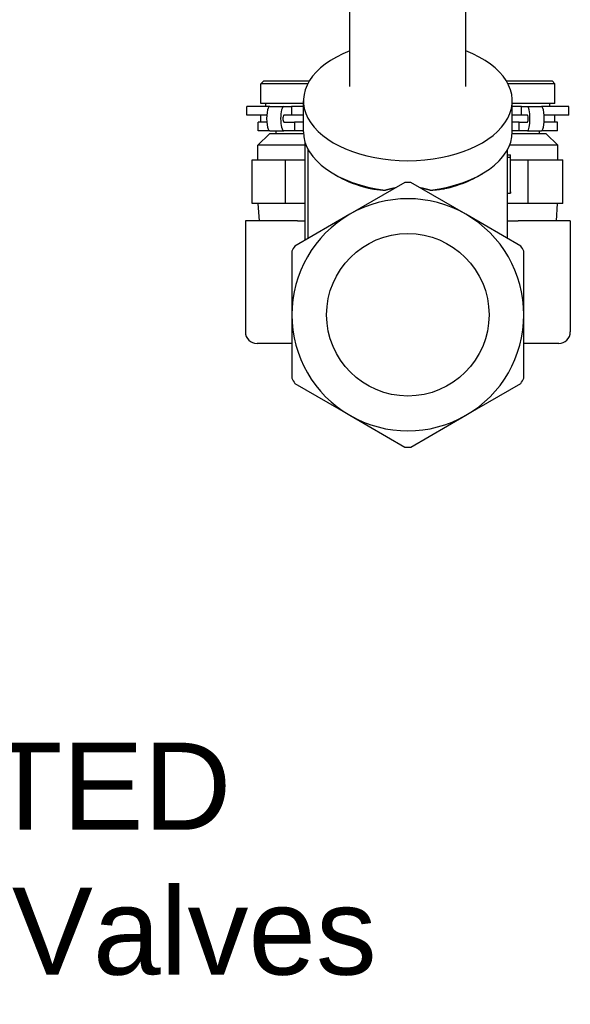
# Model space of a CAD drawing. Header units: millimetres. Extents: x 93 to 376, y -75 to 291.
# Tile 5 of 19: x 276 to 371, y -52 to 117. Entities that reach past the tile are written whole.
import ezdxf
from ezdxf.enums import TextEntityAlignment as Align

# ---------------------------------------------------------------- set-up
doc = ezdxf.new("R2010")
doc.units = ezdxf.units.MM
doc.layers.add('Detail', color=2, linetype='Continuous')
doc.layers.add('TEXT', color=7, linetype='Continuous')
doc.styles.add('fastrack', font='ARIAL.TTF')

msp = doc.modelspace()

# ---------------------------------------------------------------- linework, layer by layer
at = {"layer": 'Detail'}
for p, q in [((333.05, 105.89), (333.05, 127.04)), ((353.05, 105.89), (353.05, 127.04)), ((318.2, 106.87), (317.7, 106.37)), ((318.2, 106.87), (326.08, 106.87)), ((360.02, 106.87), (367.9, 106.87)), ((367.9, 106.87), (368.4, 106.37)), ((317.7, 102.97), (317.7, 106.37)), ((325.8, 106.37), (317.7, 106.37)), ((368.4, 106.37), (360.31, 106.37)), ((368.4, 102.97), (368.4, 106.37)), ((319.26, 102.47), (315.3, 102.47)), ((315.3, 100.97), (315.3, 102.47)), ((325.05, 102.97), (317.7, 102.97)), ((318.55, 102.47), (318.55, 102.97)), ((319.26, 102.47), (321.67, 102.47)), ((321.67, 102.47), (322.98, 102.47)), ((322.98, 102.47), (322.98, 100.97)), ((325.05, 102.47), (322.98, 102.47)), ((325.05, 98.11), (325.05, 103.44)), ((361.05, 98.11), (361.05, 103.44)), ((368.4, 102.97), (361.05, 102.97)), ((362.63, 102.47), (361.05, 102.47)), ((362.63, 102.47), (363.66, 102.47)), ((362.63, 100.97), (362.63, 102.47)), ((363.66, 102.47), (366.11, 102.47)), ((370.8, 102.47), (366.11, 102.47)), ((367.55, 102.47), (367.55, 102.97)), ((370.8, 100.97), (370.8, 102.47)), ((318.73, 100.97), (315.3, 100.97)), ((317.7, 99.77), (317.7, 100.97)), ((322.98, 100.97), (321.67, 100.97)), ((325.05, 100.97), (322.98, 100.97)), ((362.63, 100.97), (361.05, 100.97)), ((363.66, 100.97), (362.63, 100.97)), ((370.8, 100.97), (366.52, 100.97)), ((368.4, 99.77), (368.4, 100.97)), ((318.73, 99.77), (317.25, 99.77)), ((317.25, 98.27), (317.25, 99.77)), ((321.67, 99.77), (323.5, 99.77)), ((323.5, 99.77), (323.5, 98.27)), ((325.05, 99.77), (323.5, 99.77)), ((362.22, 99.77), (361.05, 99.77)), ((362.22, 99.77), (363.66, 99.77)), ((362.22, 98.27), (362.22, 99.77)), ((368.85, 99.77), (366.52, 99.77)), ((368.85, 98.27), (368.85, 99.77)), ((319.2, 97.77), (317.2, 95.77)), ((319.26, 98.27), (317.25, 98.27)), ((325.06, 97.77), (319.2, 97.77)), ((319.26, 98.27), (321.67, 98.27)), ((320.35, 97.77), (320.35, 98.27)), ((323.5, 98.27), (321.67, 98.27)), ((325.05, 98.27), (323.5, 98.27)), ((366.9, 97.77), (361.04, 97.77)), ((362.22, 98.27), (361.05, 98.27)), ((363.66, 98.27), (362.22, 98.27)), ((363.66, 98.27), (366.11, 98.27)), ((365.75, 97.77), (365.75, 98.27)), ((368.85, 98.27), (366.11, 98.27)), ((366.9, 97.77), (368.9, 95.77)), ((325.36, 95.77), (317.2, 95.77)), ((317.2, 93.27), (317.2, 95.77)), ((325.36, 79.45), (325.36, 95.87)), ((325.48, 95.87), (325.36, 95.87)), ((325.85, 79.74), (325.85, 95.07)), ((360.25, 93.93), (360.25, 95.07)), ((368.9, 95.77), (360.58, 95.77)), ((368.9, 93.27), (368.9, 95.77)), ((360.25, 94.14), (360.75, 94.15)), ((360.25, 87.55), (360.25, 93.72)), ((360.25, 93.72), (360.75, 93.72)), ((360.75, 87.77), (360.75, 93.93)), ((360.75, 87.55), (360.75, 93.72)), ((316.24, 85.77), (316.24, 93.27)), ((316.24, 93.27), (321.93, 93.27)), ((321.93, 93.27), (321.93, 85.77)), ((321.93, 93.27), (325.36, 93.27)), ((360.75, 93.27), (363.73, 93.27)), ((363.73, 93.27), (363.73, 85.77)), ((363.73, 93.27), (369.74, 93.27)), ((369.74, 85.77), (369.74, 93.27)), ((330.77, 90.55), (330.2, 90.88)), ((355.33, 90.55), (355.9, 90.88)), ((342.53, 89.37), (333.05, 83.89)), ((353.05, 83.89), (343.57, 89.37)), ((360.25, 79.74), (360.25, 87.55)), ((360.25, 87.55), (360.75, 87.55)), ((321.93, 85.77), (316.24, 85.77)), ((317.46, 82.77), (317.27, 85.77)), ((325.36, 85.77), (321.93, 85.77)), ((363.73, 85.77), (360.25, 85.77)), ((369.74, 85.77), (363.73, 85.77)), ((368.65, 82.77), (368.83, 85.77)), ((333.05, 83.89), (323.57, 78.42)), ((362.53, 78.42), (353.05, 83.89)), ((324.05, 82.77), (315.05, 82.77)), ((315.05, 82.77), (315.05, 63.62)), ((324.05, 82.77), (325.36, 82.77)), ((360.25, 82.77), (362.05, 82.77)), ((371.05, 82.77), (362.05, 82.77)), ((371.05, 82.77), (371.05, 63.62)), ((323.05, 77.52), (323.05, 66.57)), ((363.05, 66.57), (363.05, 77.52)), ((323.05, 66.57), (323.05, 55.63)), ((363.05, 55.63), (363.05, 66.57)), ((323.05, 61.62), (317.05, 61.62)), ((369.05, 61.62), (363.05, 61.62)), ((323.57, 54.73), (333.05, 49.25)), ((353.05, 49.25), (362.53, 54.73)), ((333.05, 49.25), (342.53, 43.78)), ((343.57, 43.78), (353.05, 49.25))]:
    msp.add_line(p, q, dxfattribs=at)
at = {"layer": 'Detail', "flags": 128}
for points in [[(325.36, 95.87), (325.36, 95.88), (325.36, 95.9), (325.36, 95.91), (325.36, 95.92), (325.36, 95.93), (325.36, 95.94), (325.36, 95.96), (325.36, 95.97), (325.36, 95.98), (325.36, 95.99), (325.36, 96), (325.36, 96.02), (325.37, 96.03), (325.37, 96.04), (325.37, 96.05), (325.37, 96.06), (325.37, 96.08), (325.37, 96.09), (325.37, 96.1), (325.37, 96.11), (325.37, 96.12), (325.37, 96.14), (325.38, 96.15), (325.38, 96.16)], [(360.75, 93.72), (360.75, 93.73), (360.75, 93.75), (360.75, 93.77), (360.75, 93.79), (360.75, 93.81), (360.75, 93.82), (360.75, 93.84), (360.75, 93.86), (360.75, 93.88), (360.75, 93.9), (360.75, 93.91), (360.75, 93.93), (360.75, 93.95), (360.75, 93.97), (360.75, 93.99), (360.75, 94.01), (360.75, 94.02), (360.75, 94.04), (360.75, 94.06), (360.75, 94.08), (360.75, 94.1), (360.75, 94.11), (360.75, 94.13), (360.75, 94.15)], [(335.26, 88.66), (335.39, 88.62), (335.53, 88.59), (335.66, 88.55), (335.8, 88.51), (335.95, 88.48), (336.09, 88.45), (336.24, 88.41), (336.39, 88.38), (336.54, 88.35), (336.7, 88.32), (336.85, 88.3), (337.02, 88.27), (337.18, 88.24), (337.35, 88.22), (337.52, 88.19), (337.69, 88.17), (337.87, 88.15), (338.04, 88.13), (338.22, 88.11), (338.4, 88.09), (338.58, 88.08), (338.76, 88.06), (338.94, 88.05), (339.13, 88.04)], [(339.13, 88.04), (339.21, 88.06), (339.28, 88.08), (339.36, 88.11), (339.43, 88.13), (339.51, 88.15), (339.59, 88.17), (339.66, 88.19), (339.74, 88.21), (339.82, 88.24), (339.9, 88.26), (339.98, 88.28), (340.05, 88.29), (340.13, 88.31), (340.21, 88.33), (340.29, 88.35), (340.37, 88.37), (340.45, 88.39), (340.53, 88.4), (340.61, 88.42), (340.69, 88.44), (340.77, 88.45), (340.85, 88.47), (340.94, 88.48), (341.02, 88.49)], [(345.09, 88.49), (345.17, 88.48), (345.25, 88.47), (345.33, 88.45), (345.41, 88.43), (345.49, 88.42), (345.57, 88.4), (345.65, 88.39), (345.73, 88.37), (345.81, 88.35), (345.89, 88.33), (345.97, 88.31), (346.05, 88.29), (346.13, 88.27), (346.21, 88.25), (346.29, 88.23), (346.36, 88.21), (346.44, 88.19), (346.52, 88.17), (346.6, 88.15), (346.67, 88.13), (346.75, 88.1), (346.82, 88.08), (346.9, 88.06), (346.97, 88.04)], [(346.97, 88.04), (347.15, 88.05), (347.33, 88.06), (347.5, 88.08), (347.67, 88.09), (347.84, 88.11), (348.01, 88.12), (348.17, 88.14), (348.34, 88.16), (348.5, 88.18), (348.66, 88.2), (348.82, 88.23), (348.98, 88.25), (349.14, 88.28), (349.3, 88.3), (349.45, 88.33), (349.6, 88.36), (349.75, 88.39), (349.91, 88.42), (350.06, 88.46), (350.21, 88.49), (350.37, 88.53), (350.53, 88.57), (350.69, 88.62), (350.85, 88.66)], [(360.75, 87.77), (360.75, 87.76), (360.75, 87.75), (360.75, 87.74), (360.75, 87.73), (360.75, 87.72), (360.75, 87.71), (360.75, 87.7), (360.75, 87.69), (360.75, 87.68), (360.75, 87.68), (360.75, 87.67), (360.75, 87.66), (360.75, 87.65), (360.75, 87.64), (360.75, 87.63), (360.75, 87.62), (360.75, 87.61), (360.75, 87.6), (360.75, 87.59), (360.75, 87.58), (360.75, 87.58), (360.75, 87.57), (360.75, 87.56), (360.75, 87.55)]]:
    msp.add_lwpolyline(points, dxfattribs=at)
at = {"layer": 'Detail'}
msp.add_circle((343.05, 66.57), 14, dxfattribs=at)
for centre, radius, start, end in [((343.05, 66.57), 22.8, 88.6944, 91.3056), ((343.05, 66.57), 20, 60, 120), ((343.05, 66.57), 20, 120, 180), ((343.05, 66.57), 20, 0, 60), ((343.05, 66.57), 22.8, 148.6944, 151.3056), ((343.05, 66.57), 22.8, 28.6944, 31.3056), ((343.05, 66.57), 20, 180, 240), ((343.05, 66.57), 20, 300, 0), ((317.05, 63.62), 2, 180, 270), ((369.05, 63.62), 2, 270, 0), ((343.05, 66.57), 22.8, 208.6944, 211.3056), ((343.05, 66.57), 22.8, 328.6944, 331.3056), ((343.05, 66.57), 20, 240, 300), ((343.05, 66.57), 22.8, 268.6944, 271.3056)]:
    msp.add_arc(centre, radius, start, end, dxfattribs=at)
for centre, major_axis, ratio, start_param, end_param in [((343.05, 103.44), (-18, 0), 0.573576, 5.30142, 10.406543), ((319.26, 100.37), (0, 2.1), 0.263024, 0, 3.141593), ((321.67, 100.37), (0, -2.1), 0.263024, 3.141593, 6.283185), ((363.66, 100.37), (0, 2.1), 0.207798, 3.141593, 6.283185), ((366.11, 100.37), (0, -2.1), 0.207798, 0, 3.141593), ((321.67, 100.37), (0, 0.6), 0.263024, 0, 3.141593), ((363.66, 100.37), (0, -0.6), 0.207798, 0, 3.141593), ((343.05, 98.11), (-18, 0), 0.573576, 0, 1.351166), ((343.05, 98.11), (18, 0), 0.573576, 4.932019, 6.283185), ((343.05, 93.93), (17.2, 0), 0.573576, 6.261659, 6.283185), ((343.05, 97.46), (17.2, 0), 0.573576, 3.917281, 4.242078), ((343.05, 97.46), (17.2, 0), 0.573576, 5.1827, 5.507497)]:
    msp.add_ellipse(centre, major_axis=major_axis, ratio=ratio, start_param=start_param, end_param=end_param, dxfattribs=at)

# ---------------------------------------------------------------- texts
at = {"layer": 'TEXT', "style": 'fastrack'}
for s, p in [('CRANE LIMITED', (231.72, -22.15)), ('Commissioning Valves', (231.72, -47.11))]:
    msp.add_text(s, height=15, dxfattribs=at).set_placement(p, align=Align.CENTER)

doc.saveas('drawing.dxf')
